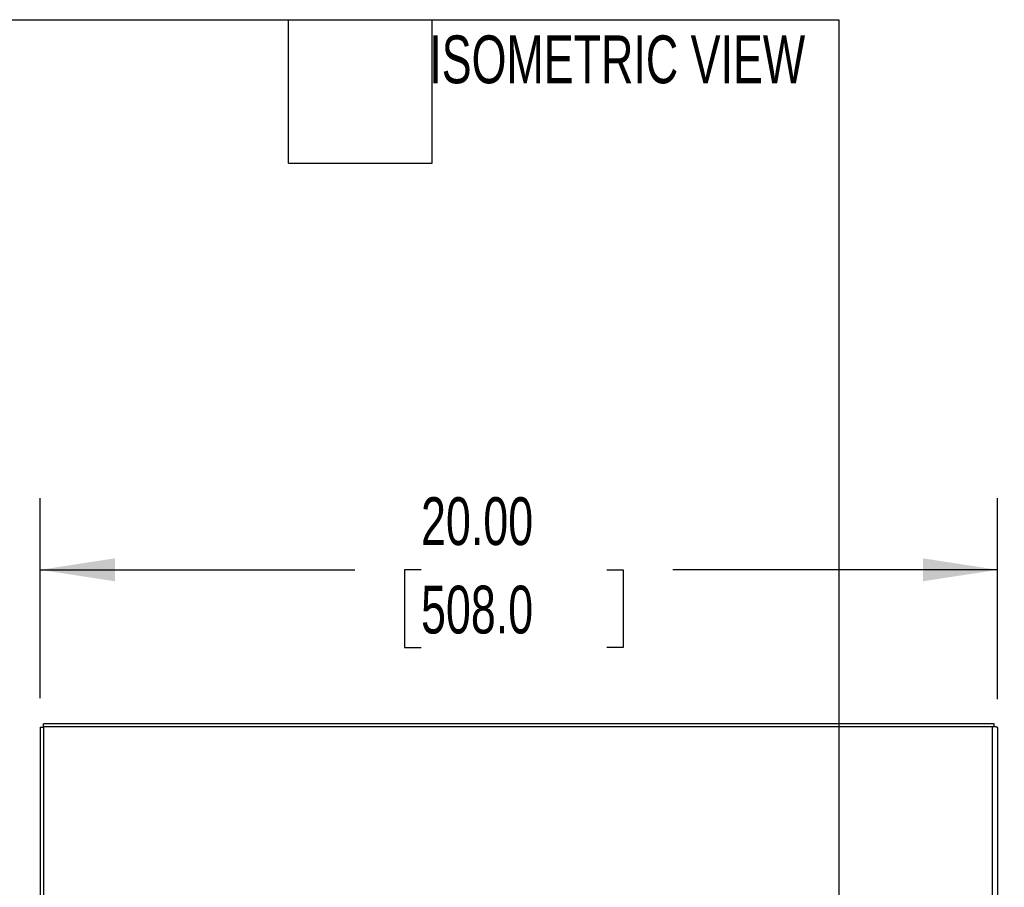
# Model space of a CAD drawing. Header units: inches. Extents: x 0.2 to 10.7, y 0.2 to 7.9.
# Tile 102 of 104: x 7.5 to 9.2, y 5.4 to 6.9. Entities that reach past the tile are written whole.
import ezdxf

# ---------------------------------------------------------------- set-up
doc = ezdxf.new("R2010")
doc.units = ezdxf.units.IN
doc.header["$MEASUREMENT"] = 0
doc.layers.add('DIMENSIONS', color=140, linetype='Continuous')
doc.layers.add('TEXT', color=140, linetype='Continuous')
doc.styles.add('SLDTEXTSTYLE0', font='TXT', dxfattribs={"width": 0.7})
doc.dimstyles.new('SLDDIMSTYLE0', dxfattribs={"dimtxt": 0.084961, "dimasz": 0.13, "dimexe": 0, "dimexo": 0.0625, "dimgap": 0.02124, "dimtad": 0, "dimtih": 1, "dimtoh": 1, "dimlfac": 12, "dimrnd": 1e-09, "dimzin": 12, "dimdsep": 46, "dimtxsty": 'SLDTEXTSTYLE0', "dimsah": 1, "dimcen": 0.09, "dimadec": 0, "dimazin": 3, "dimtfac": 1, "dimtofl": 0, "dimtmove": 0, "dimatfit": 3, "dimfxl": 0, "dimfrac": 2, "dimtolj": 1, "dimtzin": 12, "dimarcsym": 0})
doc.dimstyles.new('SLDDIMSTYLE2', dxfattribs={"dimtxt": 0.084961, "dimasz": 0.13, "dimexe": 0, "dimexo": 0.0625, "dimgap": 0.02124, "dimtad": 0, "dimtih": 1, "dimtoh": 1, "dimlfac": 12, "dimrnd": 1e-09, "dimzin": 4, "dimdsep": 46, "dimtxsty": 'SLDTEXTSTYLE0', "dimsah": 1, "dimcen": 0.09, "dimadec": 0, "dimazin": 1, "dimtfac": 1, "dimtofl": 0, "dimtmove": 0, "dimatfit": 3, "dimfxl": 0, "dimfrac": 2, "dimtolj": 1, "dimtzin": 12, "dimarcsym": 0})

# ---------------------------------------------------------------- blocks, each defined once
blk = doc.blocks.new('_D_20')
at = {"layer": 'DIMENSIONS'}
for p, q in [((7.5678, 5.6929), (7.5678, 6.0417)), ((9.2344, 5.6915), (9.2344, 6.0417)), ((7.5678, 5.9167), (8.1156, 5.9167)), ((8.2307, 5.9167), (8.2022, 5.9167)), ((8.2022, 5.9167), (8.2022, 5.7816)), ((8.5539, 5.9167), (8.5824, 5.9167)), ((8.5824, 5.9167), (8.5824, 5.7816)), ((9.2344, 5.9167), (8.669, 5.9167)), ((8.2022, 5.7816), (8.2307, 5.7816)), ((8.5824, 5.7816), (8.5539, 5.7816))]:
    blk.add_line(p, q, dxfattribs=at)
for points in [[(7.5678, 5.9167), (7.6978, 5.8967), (7.6978, 5.9367)], [(9.2344, 5.9167), (9.1044, 5.9367), (9.1044, 5.8967)]]:
    blk.add_solid(points, dxfattribs=at)
at = {"layer": 'DIMENSIONS', "char_height": 0.08333, "attachment_point": 1, "style": 'SLDTEXTSTYLE0'}
for s, insert in [('20.00', (8.2307, 6.0431)), ('508.0', (8.2307, 5.8891))]:
    blk.add_mtext(s, dxfattribs=dict(at, insert=insert))
blk = doc.blocks.new('_D_21')
at = {"layer": 'DIMENSIONS'}
for p, q in [((9.2784, 5.6483), (9.6814, 5.6483)), ((9.5564, 5.6483), (9.5564, 4.7412)), ((9.3949, 4.5872), (9.3663, 4.5872)), ((9.3663, 4.5872), (9.3663, 4.4521)), ((9.718, 4.5872), (9.7465, 4.5872)), ((9.7465, 4.5872), (9.7465, 4.4521)), ((9.3663, 4.4521), (9.3949, 4.4521)), ((9.7465, 4.4521), (9.718, 4.4521)), ((9.5564, 3.2406), (9.5564, 4.4331)), ((9.2784, 3.2406), (9.6814, 3.2406))]:
    blk.add_line(p, q, dxfattribs=at)
for points in [[(9.5564, 5.6483), (9.5364, 5.5183), (9.5764, 5.5183)], [(9.5564, 3.2406), (9.5764, 3.3706), (9.5364, 3.3706)]]:
    blk.add_solid(points, dxfattribs=at)
at = {"layer": 'DIMENSIONS', "char_height": 0.08333, "attachment_point": 1, "style": 'SLDTEXTSTYLE0'}
for s, insert in [('28.89', (9.3949, 4.7136)), ('733.9', (9.3949, 4.5596))]:
    blk.add_mtext(s, dxfattribs=dict(at, insert=insert))

msp = doc.modelspace()

# ---------------------------------------------------------------- linework, layer by layer
at = {"color": 7, "linetype": 'Continuous', "lineweight": 25}
for p, q in [((7.5677715, 5.6428664), (7.5737715, 5.6428664)), ((7.5677715, 5.6428664), (7.5677715, 3.2466192)), ((7.5737715, 5.6438197), (7.5737715, 5.6483042)), ((9.2284381, 5.6483042), (7.5737715, 5.6483042)), ((7.5737715, 5.6438197), (7.5737715, 3.2466192)), ((7.5737715, 5.6438197), (9.2254381, 5.6438197)), ((9.2254381, 5.6438197), (9.2254381, 5.6432364)), ((9.2254381, 3.2466192), (9.2254381, 5.6432364)), ((9.2284381, 5.643103), (9.2284381, 5.6483042)), ((9.2344381, 5.6414675), (9.2344381, 3.2466192))]:
    msp.add_line(p, q, dxfattribs=at)
for points in [[(9.2327572, 5.6428664), (9.2319282, 5.6429281), (9.2308198, 5.6429897), (9.228286, 5.6431131), (9.2268627, 5.6431747), (9.2254381, 5.6432364)], [(9.2344381, 5.6414675), (9.2344381, 5.6417006), (9.2342923, 5.6419338), (9.2337229, 5.6424001), (9.2332994, 5.6426332), (9.2327572, 5.6428664)]]:
    msp.add_open_spline(points, degree=3, knots=[0, 0, 0, 0, 0.5, 0.5, 1, 1, 1, 1], dxfattribs=at)
at = {"layer": 'TEXT'}
for p, q in [((0.2083333, 6.875), (8.9583333, 6.875)), ((8, 6.625), (8, 6.875)), ((8.25, 6.625), (8.25, 6.875)), ((8.9583333, 6.875), (8.9583333, 0.2083333)), ((8, 6.625), (8.25, 6.625))]:
    msp.add_line(p, q, dxfattribs=at)

# ---------------------------------------------------------------- texts
at = {"layer": 'TEXT', "insert": (8.5722512, 6.8475464), "char_height": 0.083333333, "attachment_point": 2, "style": 'SLDTEXTSTYLE0'}
msp.add_mtext('ISOMETRIC VIEW', dxfattribs=at)

# ---------------------------------------------------------------- dimensions: what is measured, and where the dimension line sits
at = {"layer": 'DIMENSIONS'}
dim = msp.add_linear_dim(base=(7.5677715, 5.9166684), p1=(9.2344381, 5.6414675), p2=(7.5677715, 5.6428664), dimstyle='SLDDIMSTYLE2', dxfattribs=at)
dim.commit()
dim.dimension.update_dxf_attribs({"geometry": '_D_20', "text_midpoint": (8.3922862, 5.9166684), "dimtype": 160})
dim = msp.add_linear_dim(base=(9.5564433, 3.2406192), p1=(9.2284381, 5.6483042), p2=(9.2284381, 3.2406192), angle=90, dimstyle='SLDDIMSTYLE0', dxfattribs=at)
dim.commit()
dim.dimension.update_dxf_attribs({"geometry": '_D_21', "text_midpoint": (9.5564433, 4.5871709), "dimtype": 160})

doc.saveas('drawing.dxf')
